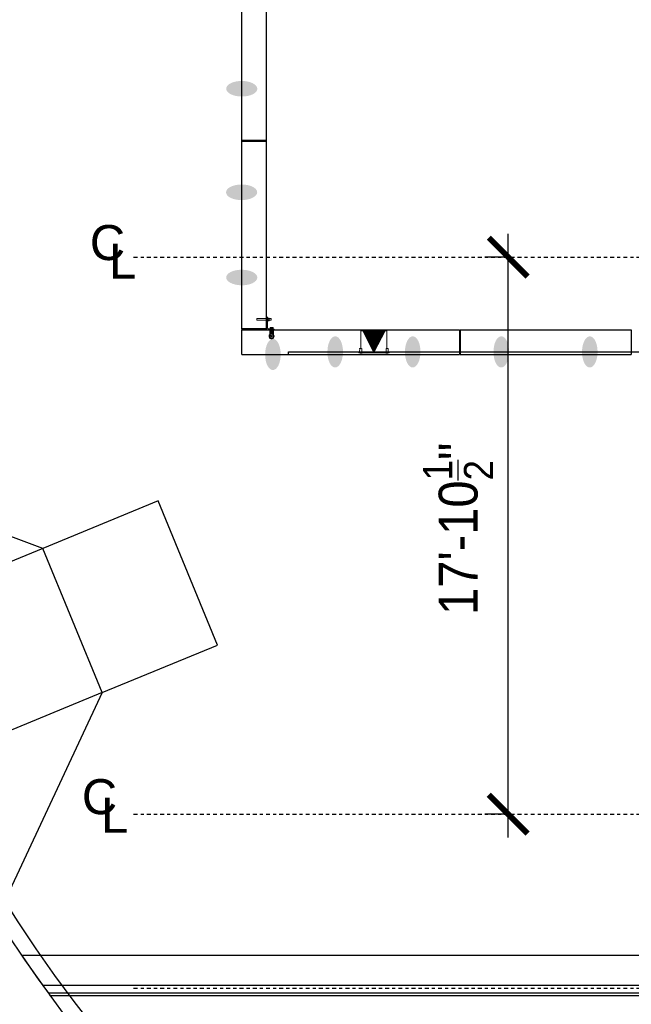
# Model space of a CAD drawing. Header units: feet. Extents: x 0 to 152508, y 0 to 59434.
# Tile 76 of 78: x 152316 to 152336, y 59382 to 59414. Entities that reach past the tile are written whole.
import ezdxf
from ezdxf import colors
from ezdxf.entities.mleader import LeaderData, LeaderLine
from ezdxf.math import Vec2, Vec3

# ---------------------------------------------------------------- set-up
doc = ezdxf.new("R2010")
doc.units = ezdxf.units.FT
doc.header["$LTSCALE"] = 0.1
doc.header["$MEASUREMENT"] = 0
for name, pattern in [('Bridge plan$0$DGN Style 2', [26.762396, 16.057438, -10.704959]), ('CENTER', [2, 1.25, -0.25, 0.25, -0.25]), ('Trellis Base$0$CENTER', [2, 1.25, -0.25, 0.25, -0.25])]:
    doc.linetypes.add(name, pattern=pattern)
for name, color, linetype, lineweight in [('Bridge plan$0$105523BL701 - SC_Scratch9', 252, 'Continuous', 0), ('Bridge plan$0$BR_P_Gen_Joint_Filler', 252, 'Continuous', 0), ('Bridge plan$0$BR_P_Rail_Object', 251, 'Continuous', 30), ('Bridge plan$0$BR_P_Slab_Object', 2, 'Continuous', 30), ('Bridge plan$0$LT_P_Luminaires', 252, 'Continuous', 0), ('Bridge plan$0$new FSB deck grid - PV_P_Curb', 1, 'Continuous', 13), ('Bridge plan$0$PV_P_Curb_Ramp', 252, 'Continuous', 13), ('Bridge plan$0$VG_P_Cells', 252, 'Continuous', 13), ('Bridge plan$0$VG_P_Landscape_Limits', 252, 'Continuous', 0)]:
    doc.layers.add(name, color=color, linetype=linetype, lineweight=lineweight)
doc.layers.add('Bridge plan$0$SC_Scratch9', color=252, linetype='Continuous', lineweight=0, transparency=0.6)
for name, color, linetype in [('L-ANNO-DIMS', 1, 'Continuous'), ('L-CNTR', 230, 'CENTER'), ('L-DETL-CNTR', 230, 'CENTER'), ('Trellis Base$0$L-ANNO-NOTE', 30, 'Continuous'), ('Trellis Base$0$L-CNTR', 230, 'Trellis Base$0$CENTER')]:
    doc.layers.add(name, color=color, linetype=linetype)
doc.styles.add('ARIAL', font='arial.ttf', dxfattribs={"width": 0.9})
doc.styles.add('Trellis Base$0$ARIAL', font='arial.ttf', dxfattribs={"width": 0.9})
doc.dimstyles.new('(FT) 10', dxfattribs={"dimscale": 10, "dimtxt": 0.125, "dimasz": 0.125, "dimexe": 0.075, "dimexo": 0.0625, "dimgap": 0.05, "dimtad": 1, "dimdec": 1, "dimlfac": 12, "dimzin": 3, "dimdsep": 46, "dimlunit": 4, "dimtxsty": 'ARIAL', "dimblk": 'ARCHTICK', "dimcen": 0.09, "dimdle": 0.075, "dimclrt": 11, "dimadec": 0, "dimazin": 0, "dimtfac": 0.75, "dimtdec": 1, "dimtofl": 0, "dimtmove": 0, "dimatfit": 2, "dimfxl": 1, "dimtolj": 1, "dimtzin": 0, "dimarcsym": 0})

# ---------------------------------------------------------------- blocks, each defined once
blk = doc.blocks.new('Bridge plan$0$INSIDE CORNER ATTACHMENT_1')
at = {"layer": 'Bridge plan$0$105523BL701 - SC_Scratch9', "flags": 128}
for points in [[(-0.259, 0.399), (0.082, 0.351), (0.075, 0.299), (-0.266, 0.347), (-0.259, 0.399)], [(0.05, 0.355), (0.058, 0.412)], [(0.086, 0.377), (0.094, 0.376), (0.079, 0.274), (0.071, 0.275)], [(0.086, 0.377), (0.094, 0.376), (0.079, 0.274), (0.071, 0.275)], [(0.127, 0.289), (0.135, 0.346)], [(0.135, 0.343), (0.19, 0.335), (0.195, 0.33), (0.189, 0.288), (0.182, 0.284), (0.128, 0.291)], [(0.043, 0.303), (0, 0), (0.248, -0.035), (0.25, -0.025)], [(0.119, 0.015), (0.12, 0.022), (0.222, 0.008), (0.221, 0)], [(0.128, -0.03), (0.106, -0.027), (0.087, -0.16)], [(0.13, -0.018), (0.108, -0.173)], [(0.111, -0.149), (0.183, -0.159)], [(0.111, -0.152), (0.182, -0.163)], [(0.112, -0.143), (0.184, -0.153)], [(0.114, -0.127), (0.186, -0.137)], [(0.115, -0.119), (0.187, -0.13)], [(0.118, -0.104), (0.189, -0.114)], [(0.119, -0.097), (0.19, -0.108)], [(0.121, -0.082), (0.192, -0.092)], [(0.122, -0.076), (0.193, -0.086)], [(0.124, -0.06), (0.195, -0.07)], [(0.125, -0.054), (0.196, -0.064)], [(0.127, -0.038), (0.198, -0.048)], [(0.128, -0.03), (0.199, -0.041)], [(0.201, -0.028), (0.179, -0.185)], [(0.199, -0.041), (0.221, -0.044), (0.202, -0.179)]]:
    blk.add_lwpolyline(points, dxfattribs=at)
for points in [[(0.082, 0.351), (0.087, 0.387, 0.421903), (0.069, 0.411), (0.058, 0.412)], [(0.128, 0.363), (0.096, 0.368, 0.39919), (0.093, 0.346), (0.125, 0.341)], [(0.102, 0.367), (0.134, 0.362, -0.39919), (0.131, 0.34), (0.099, 0.345)], [(0.102, 0.367), (0.134, 0.362, -0.39919), (0.131, 0.34), (0.099, 0.345)], [(0.075, 0.299), (0.042, 0.067, 0.414214), (0.077, 0.021), (0.231, -0.001, -0.385788), (0.25, -0.025)], [(0.118, 0.296), (0.086, 0.301, 0.39919), (0.083, 0.279), (0.115, 0.274)], [(0.093, 0.3), (0.125, 0.295, -0.39919), (0.121, 0.273), (0.09, 0.278)], [(0.093, 0.3), (0.125, 0.295, -0.39919), (0.121, 0.273), (0.09, 0.278)], [(0.126, 0.021), (0.131, 0.053, -0.39919), (0.153, 0.05), (0.148, 0.018)], [(0.193, 0.012), (0.198, 0.044, -0.39919), (0.22, 0.041), (0.215, 0.009)]]:
    blk.add_lwpolyline(points, format="xyb", dxfattribs=at)
at = {"layer": 'Bridge plan$0$105523BL701 - SC_Scratch9'}
blk.add_circle((0.135, -0.228), 0.0205, dxfattribs=at)
for centre, radius, start, end in [((0.145, 0.315), 0.0606, 149.8986, 194.0014), ((0.057, 0.328), 0.0752, 334.3436, 9.5565), ((0.168, -0.009), 0.0606, 59.8986, 104.0014), ((0.135, -0.228), 0.0832, 125.329, 36.4259), ((0.135, -0.228), 0.0614, 116.6428, 44.6933)]:
    blk.add_arc(centre, radius, start, end, dxfattribs=at)
blk = doc.blocks.new('Bridge plan$0$WALL LIGHT PLAN_1')
at = {"layer": 'Bridge plan$0$LT_P_Luminaires', "linetype": 'Bridge plan$0$DGN Style 2'}
for p, q in [((-0.2, 0.083), (-0.165, 0.33)), ((-0.165, 0.33), (-0.163, 0.341)), ((-0.163, 0.341), (-0.16, 0.361)), ((-0.154, 0.366), (-0.132, 0.363)), ((-0.154, 0.366), (-0.132, 0.363)), ((-0.132, 0.363), (-0.098, 0.358)), ((-0.098, 0.358), (0.193, 0.317)), ((0.193, 0.317), (0.227, 0.312)), ((0.25, 0.272), (0.215, 0.024)), ((0.227, 0.312), (0.25, 0.309)), ((0.227, 0.312), (0.25, 0.309)), ((0.25, 0.272), (0.251, 0.282)), ((0.251, 0.282), (0.254, 0.303)), ((-0.244, 0.033), (-0.245, 0.022)), ((-0.245, 0.022), (0.242, -0.047)), ((-0.241, 0.017), (-0.245, 0.022)), ((-0.244, 0.033), (0.243, -0.035)), ((0.236, -0.051), (-0.241, 0.017)), ((-0.234, 0.033), (-0.224, 0.032)), ((-0.234, 0.032), (-0.234, 0.033)), ((-0.221, 0.083), (-0.228, 0.035)), ((-0.224, 0.032), (0.224, -0.032)), ((-0.224, 0.032), (-0.224, 0.031)), ((-0.222, 0.013), (-0.223, 0.012)), ((-0.207, 0.009), (-0.223, 0.012)), ((-0.222, 0.014), (-0.222, 0.013)), ((-0.207, 0.011), (-0.222, 0.013)), ((-0.218, 0.086), (-0.205, 0.084)), ((-0.192, 0.009), (-0.207, 0.011)), ((-0.192, 0.007), (-0.207, 0.009)), ((-0.205, 0.084), (-0.189, 0.082)), ((-0.195, 0.031), (-0.191, 0.056)), ((-0.192, 0.009), (-0.193, 0.01)), ((-0.192, 0.007), (-0.192, 0.009)), ((-0.188, 0.066), (-0.186, 0.079)), ((0.199, 0.001), (0.195, -0.025)), ((0.201, 0.024), (0.199, 0.012)), ((0.204, 0.026), (0.22, 0.024)), ((0.22, 0.024), (0.233, 0.022)), ((0.229, -0.03), (0.235, 0.019)), ((0.188, -0.044), (0.187, -0.045)), ((0.187, -0.044), (0.187, -0.044)), ((0.187, -0.045), (0.187, -0.046)), ((0.202, -0.047), (0.187, -0.045)), ((0.202, -0.048), (0.187, -0.046)), ((0.217, -0.049), (0.202, -0.047)), ((0.217, -0.051), (0.202, -0.048)), ((0.217, -0.049), (0.217, -0.048)), ((0.217, -0.051), (0.217, -0.049)), ((0.224, -0.032), (0.234, -0.033)), ((0.224, -0.033), (0.224, -0.032)), ((0.234, -0.033), (0.234, -0.034)), ((0.242, -0.047), (0.236, -0.051)), ((0.243, -0.035), (0.242, -0.047))]:
    blk.add_line(p, q, dxfattribs=at)
at = {"layer": 'Bridge plan$0$LT_P_Luminaires', "linetype": 'Bridge plan$0$DGN Style 2', "extrusion": (0, 0, -1), "flags": 128}
blk.add_lwpolyline([(0.193, 0.028), (0.193, 0.027), (0.193, 0.027)], dxfattribs=at)
at = {"layer": 'Bridge plan$0$LT_P_Luminaires', "linetype": 'Bridge plan$0$DGN Style 2'}
for centre, radius, start, end in [((-0.155, 0.361), 0.00525, 81.95, 171.95), ((0.249, 0.303), 0.00525, 351.95, 81.95), ((-0.23, 0.035), 0.00267, 261.95, 351.95), ((-0.218, 0.083), 0.00267, 81.95, 171.95), ((-0.195, 0.031), 0.000856, 262.9325, 314.9095), ((-0.191, 0.031), 0.00326, 186.8534, 247.0463), ((-0.193, 0.03), 0.00245, 166.5248, 255.2272), ((-0.138, 0.047), 0.0537, 158.3301, 169.3671), ((-0.189, 0.079), 0.00267, 351.95, 81.95), ((0.172, 0.006), 0.0279, 349.3616, 10.5967), ((0.203, 0.023), 0.00267, 81.95, 171.95), ((0.233, 0.019), 0.00267, 351.95, 81.95), ((0.192, -0.023), 0.00326, 276.8538, 337.0462), ((0.194, -0.026), 0.00114, 193.8367, 250.4749), ((0.196, -0.024), 0.000851, 208.808, 261.1508), ((0.231, -0.03), 0.00267, 171.95, 261.95)]:
    blk.add_arc(centre, radius, start, end, dxfattribs=at)
blk = doc.blocks.new('*X113')
at = {"layer": 'Bridge plan$0$LT_P_Luminaires', "linetype": 'Bridge plan$0$DGN Style 2'}
for p, q in [((1828195.507, 711793.912), (1828195.962, 711794.098)), ((1828195.53, 711793.928), (1828195.961, 711794.105)), ((1828195.552, 711793.943), (1828195.96, 711794.111)), ((1828195.574, 711793.959), (1828195.959, 711794.117)), ((1828195.597, 711793.975), (1828195.958, 711794.124)), ((1828195.619, 711793.991), (1828195.957, 711794.13)), ((1828195.641, 711794.007), (1828195.956, 711794.137)), ((1828195.663, 711794.023), (1828195.955, 711794.143)), ((1828195.686, 711794.039), (1828195.954, 711794.149)), ((1828195.708, 711794.055), (1828195.953, 711794.156)), ((1828195.73, 711794.071), (1828195.952, 711794.162)), ((1828195.753, 711794.087), (1828195.952, 711794.168)), ((1828195.775, 711794.103), (1828195.951, 711794.175)), ((1828195.797, 711794.119), (1828195.95, 711794.181)), ((1828195.82, 711794.134), (1828195.949, 711794.188)), ((1828195.842, 711794.15), (1828195.948, 711794.194)), ((1828195.864, 711794.166), (1828195.947, 711794.2)), ((1828195.886, 711794.182), (1828195.946, 711794.207)), ((1828195.909, 711794.198), (1828195.945, 711794.213)), ((1828195.931, 711794.214), (1828195.944, 711794.219)), ((1828195.329, 711793.784), (1828195.969, 711794.047)), ((1828195.33, 711793.778), (1828195.97, 711794.041)), ((1828195.339, 711793.775), (1828195.971, 711794.035)), ((1828195.348, 711793.772), (1828195.972, 711794.028)), ((1828195.351, 711793.8), (1828195.968, 711794.054)), ((1828195.357, 711793.769), (1828195.973, 711794.022)), ((1828195.366, 711793.766), (1828195.974, 711794.015)), ((1828195.373, 711793.816), (1828195.967, 711794.06)), ((1828195.375, 711793.763), (1828195.975, 711794.009)), ((1828195.384, 711793.759), (1828195.976, 711794.003)), ((1828195.392, 711793.756), (1828195.977, 711793.996)), ((1828195.396, 711793.832), (1828195.966, 711794.066)), ((1828195.401, 711793.753), (1828195.977, 711793.99)), ((1828195.41, 711793.75), (1828195.978, 711793.984)), ((1828195.418, 711793.848), (1828195.965, 711794.073)), ((1828195.419, 711793.747), (1828195.979, 711793.977)), ((1828195.428, 711793.744), (1828195.98, 711793.971)), ((1828195.437, 711793.741), (1828195.981, 711793.964)), ((1828195.44, 711793.864), (1828195.965, 711794.079)), ((1828195.446, 711793.738), (1828195.982, 711793.958)), ((1828195.455, 711793.735), (1828195.983, 711793.952)), ((1828195.463, 711793.88), (1828195.964, 711794.086)), ((1828195.464, 711793.732), (1828195.984, 711793.945)), ((1828195.473, 711793.729), (1828195.985, 711793.939)), ((1828195.482, 711793.726), (1828195.986, 711793.933)), ((1828195.485, 711793.896), (1828195.963, 711794.092)), ((1828195.491, 711793.722), (1828195.987, 711793.926)), ((1828195.5, 711793.719), (1828195.988, 711793.92)), ((1828195.509, 711793.716), (1828195.989, 711793.913)), ((1828195.518, 711793.713), (1828195.99, 711793.907)), ((1828195.527, 711793.71), (1828195.99, 711793.901)), ((1828195.536, 711793.707), (1828195.991, 711793.894)), ((1828195.545, 711793.704), (1828195.992, 711793.888)), ((1828195.554, 711793.701), (1828195.993, 711793.882)), ((1828195.562, 711793.698), (1828195.994, 711793.875)), ((1828195.571, 711793.695), (1828195.995, 711793.869)), ((1828195.58, 711793.692), (1828195.996, 711793.862)), ((1828195.589, 711793.689), (1828195.997, 711793.856)), ((1828195.598, 711793.685), (1828195.998, 711793.85)), ((1828195.607, 711793.682), (1828195.999, 711793.843)), ((1828195.616, 711793.679), (1828196, 711793.837)), ((1828195.625, 711793.676), (1828196.001, 711793.831)), ((1828195.634, 711793.673), (1828196.002, 711793.824)), ((1828195.643, 711793.67), (1828196.002, 711793.818)), ((1828195.652, 711793.667), (1828196.003, 711793.811)), ((1828195.661, 711793.664), (1828196.004, 711793.805)), ((1828195.67, 711793.661), (1828196.005, 711793.799)), ((1828195.679, 711793.658), (1828196.006, 711793.792)), ((1828195.688, 711793.655), (1828196.007, 711793.786)), ((1828195.697, 711793.652), (1828196.008, 711793.78)), ((1828195.706, 711793.649), (1828196.009, 711793.773)), ((1828195.715, 711793.645), (1828196.01, 711793.767)), ((1828195.724, 711793.642), (1828196.011, 711793.76)), ((1828195.732, 711793.639), (1828196.012, 711793.754)), ((1828195.741, 711793.636), (1828196.013, 711793.748)), ((1828195.75, 711793.633), (1828196.014, 711793.741)), ((1828195.759, 711793.63), (1828196.015, 711793.735)), ((1828195.768, 711793.627), (1828196.015, 711793.728)), ((1828195.777, 711793.624), (1828196.016, 711793.722)), ((1828195.786, 711793.621), (1828196.017, 711793.716)), ((1828195.795, 711793.618), (1828196.018, 711793.709)), ((1828195.804, 711793.615), (1828196.019, 711793.703)), ((1828195.813, 711793.612), (1828196.02, 711793.697)), ((1828195.822, 711793.608), (1828196.021, 711793.69)), ((1828195.831, 711793.605), (1828196.022, 711793.684)), ((1828195.84, 711793.602), (1828196.023, 711793.677)), ((1828195.849, 711793.599), (1828196.024, 711793.671)), ((1828195.858, 711793.596), (1828196.025, 711793.665)), ((1828195.867, 711793.593), (1828196.026, 711793.658)), ((1828195.876, 711793.59), (1828196.027, 711793.652)), ((1828195.885, 711793.587), (1828196.027, 711793.646)), ((1828195.894, 711793.584), (1828196.028, 711793.639)), ((1828195.902, 711793.581), (1828196.029, 711793.633)), ((1828195.911, 711793.578), (1828196.03, 711793.626)), ((1828195.92, 711793.575), (1828196.031, 711793.62)), ((1828195.929, 711793.571), (1828196.032, 711793.614)), ((1828195.938, 711793.568), (1828196.033, 711793.607)), ((1828195.947, 711793.565), (1828196.034, 711793.601)), ((1828195.956, 711793.562), (1828196.035, 711793.595)), ((1828195.965, 711793.559), (1828196.036, 711793.588)), ((1828195.974, 711793.556), (1828196.037, 711793.582)), ((1828195.983, 711793.553), (1828196.038, 711793.575)), ((1828195.992, 711793.55), (1828196.039, 711793.569)), ((1828196.001, 711793.547), (1828196.04, 711793.563)), ((1828196.01, 711793.544), (1828196.04, 711793.556)), ((1828196.019, 711793.541), (1828196.041, 711793.55)), ((1828196.028, 711793.538), (1828196.042, 711793.544)), ((1828196.037, 711793.535), (1828196.043, 711793.537))]:
    blk.add_line(p, q, dxfattribs=at)
blk = doc.blocks.new('Bridge plan')
at = {"layer": 'Bridge plan$0$BR_P_Rail_Object', "lineweight": -3}
h = blk.add_hatch(color=256, dxfattribs=at)
edge = h.paths.add_edge_path(flags=0)
edge.add_ellipse((1828062.101, 711612.671), major_axis=(0.5, -0.002), ratio=0.5, start_angle=0, end_angle=360)
h = blk.add_hatch(color=256, dxfattribs=at)
edge = h.paths.add_edge_path(flags=0)
edge.add_ellipse((1828062.096, 711609.348), major_axis=(0.5, 0.002), ratio=0.5, start_angle=0, end_angle=360)
h = blk.add_hatch(color=256, dxfattribs=at)
edge = h.paths.add_edge_path(flags=0)
edge.add_ellipse((1828062.101, 711606.613), major_axis=(0.5, -0.002), ratio=0.5, start_angle=0, end_angle=360)
h = blk.add_hatch(color=256, dxfattribs=at)
edge = h.paths.add_edge_path(flags=0)
edge.add_ellipse((1828063.101, 711604.143), major_axis=(0.002, 0.5), ratio=0.5, start_angle=0, end_angle=360)
h = blk.add_hatch(color=256, dxfattribs=at)
edge = h.paths.add_edge_path(flags=0)
edge.add_ellipse((1828065.101, 711604.226), major_axis=(0.002, 0.5), ratio=0.5, start_angle=0, end_angle=360)
h = blk.add_hatch(color=256, dxfattribs=at)
edge = h.paths.add_edge_path(flags=0)
edge.add_ellipse((1828067.59, 711604.226), major_axis=(0.002, 0.5), ratio=0.5, start_angle=0, end_angle=360)
h = blk.add_hatch(color=256, dxfattribs=at)
edge = h.paths.add_edge_path(flags=0)
edge.add_ellipse((1828070.433, 711604.226), major_axis=(0.002, 0.5), ratio=0.5, start_angle=0, end_angle=360)
h = blk.add_hatch(color=256, dxfattribs=at)
edge = h.paths.add_edge_path(flags=0)
edge.add_ellipse((1828073.276, 711604.226), major_axis=(0.002, 0.5), ratio=0.5, start_angle=0, end_angle=360)
at = {"layer": 'Bridge plan$0$BR_P_Gen_Joint_Filler', "lineweight": -3}
for p, q in [((1828224.334, 711584.851), (1828055.047, 711584.851)), ((1828223.772, 711583.892), (1828055.72, 711583.893)), ((1828223.62, 711583.642), (1828055.902, 711583.643)), ((1828223.57, 711583.559), (1828055.963, 711583.56))]:
    blk.add_line(p, q, dxfattribs=at)
at = {"layer": 'Bridge plan$0$BR_P_Gen_Joint_Filler', "lineweight": -3, "flags": 128}
blk.add_lwpolyline([(1828055.963, 711583.56), (1828055.902, 711583.643), (1828055.72, 711583.893), (1828055.601, 711584.06), (1828055.306, 711584.476), (1828055.047, 711584.851)], dxfattribs=at)
at = {"layer": 'Bridge plan$0$BR_P_Slab_Object', "lineweight": -3, "extrusion": (0, 0, -1)}
blk.add_arc((-1828092.207, 711610.232), 45, 273.4727, 1.2993, dxfattribs=at)
at = {"layer": 'Bridge plan$0$LT_P_Luminaires', "lineweight": -3, "flags": 128}
blk.add_lwpolyline([(1828066.345, 711604.226), (1828065.996, 711604.904), (1828066.695, 711604.904)], close=True, dxfattribs=at)
at = {"layer": 'Bridge plan$0$new FSB deck grid - PV_P_Curb', "lineweight": -3, "extrusion": (0, 0, -1)}
blk.add_arc((-1828092.207, 711610.232), 44.5, 273.7491, 1.2993, dxfattribs=at)
at = {"layer": 'Bridge plan$0$PV_P_Curb_Ramp', "lineweight": -3}
for p, q in [((1828055.717, 711597.919), (1828048.789, 711600.475)), ((1828059.416, 711599.441), (1828055.717, 711597.919)), ((1828061.319, 711594.818), (1828059.416, 711599.441)), ((1828055.717, 711597.919), (1828049.706, 711595.445)), ((1828057.62, 711593.295), (1828055.717, 711597.919)), ((1828057.62, 711593.295), (1828061.319, 711594.818)), ((1828057.62, 711593.295), (1828051.608, 711590.822)), ((1828057.62, 711593.295), (1828054.498, 711586.604))]:
    blk.add_line(p, q, dxfattribs=at)
at = {"layer": 'Bridge plan$0$SC_Scratch9', "lineweight": -3, "ltscale": 12, "flags": 128}
blk.add_lwpolyline([(1828062.101, 711604.935), (1828062.893, 711604.935), (1828062.893, 711604.967), (1828062.101, 711604.967)], close=True, dxfattribs=at)
at = {"layer": 'Bridge plan$0$VG_P_Cells', "lineweight": -3}
for p, q in [((1828062.101, 711604.967), (1828062.101, 711622.818)), ((1828062.893, 711604.967), (1828062.893, 711622.818)), ((1828062.893, 711611.014), (1828062.101, 711611.014)), ((1828062.101, 711610.994), (1828062.893, 711610.994)), ((1828062.101, 711604.935), (1828069.09, 711604.935)), ((1828069.09, 711604.935), (1828069.09, 711604.143)), ((1828069.11, 711604.935), (1828069.11, 711604.143)), ((1828069.11, 711604.935), (1828074.599, 711604.935)), ((1828074.599, 711604.935), (1828074.599, 711604.143)), ((1828063.601, 711604.143), (1828063.601, 711604.226)), ((1828062.101, 711604.143), (1828063.601, 711604.143)), ((1828063.601, 711604.143), (1828069.09, 711604.143)), ((1828069.11, 711604.143), (1828074.599, 711604.143))]:
    blk.add_line(p, q, dxfattribs=at)
at = {"layer": 'Bridge plan$0$VG_P_Cells', "lineweight": -3, "ltscale": 12}
for p, q in [((1828062.893, 711604.967), (1828062.101, 711604.967)), ((1828062.101, 711604.143), (1828062.101, 711604.935))]:
    blk.add_line(p, q, dxfattribs=at)
blk.add_point((1828063.601, 711604.143), dxfattribs=at)
at = {"layer": 'Bridge plan$0$VG_P_Landscape_Limits', "lineweight": -3, "ltscale": 12}
blk.add_line((1828063.601, 711604.226), (1828080.108, 711604.226), dxfattribs=at)
at = {"layer": 'Bridge plan$0$LT_P_Luminaires', "lineweight": -3, "extrusion": (0, 0, -1), "xscale": 1.989670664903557, "yscale": 1.989670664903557, "zscale": 1.989670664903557, "rotation": 8.050230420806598}
blk.add_blockref('Bridge plan$0$WALL LIGHT PLAN_1', (-1828066.345, 711604.226), dxfattribs=at)
at = {"layer": 'Bridge plan$0$LT_P_Luminaires', "lineweight": -3, "rotation": 81.7392783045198}
blk.add_blockref('*X113', (2269803.818, -1199891.662), dxfattribs=at)
at = {"layer": 'Bridge plan$0$SC_Scratch9', "lineweight": -3, "rotation": 8.049768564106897}
blk.add_blockref('Bridge plan$0$INSIDE CORNER ATTACHMENT_1', (1828062.893, 711604.935), dxfattribs=at)
blk = doc.blocks.new('_ArchTick')
at = {"color": 0, "linetype": 'ByBlock', "const_width": 0.15}
blk.add_lwpolyline([(-0.5, -0.5), (0.5, 0.5)], dxfattribs=at)
blk = doc.blocks.new('*D4')
at = {"layer": 'L-ANNO-DIMS', "color": 0, "lineweight": -2, "transparency": 16777216}
for p, q in [((152331.594, 59387.379), (152331.594, 59406.755)), ((152331.601, 59406.005), (152330.844, 59406.005)), ((152331.601, 59388.129), (152330.844, 59388.129))]:
    blk.add_line(p, q, dxfattribs=at)
at = {"layer": 'L-ANNO-DIMS', "color": 0, "lineweight": -2, "transparency": 16777216, "xscale": 1.25, "yscale": 1.25, "zscale": 1.25}
for p, rotation in [((152331.594, 59406.005), 90), ((152331.594, 59388.129), 270)]:
    blk.add_blockref('_ArchTick', p, dxfattribs=dict(at, rotation=rotation))
at = {"layer": 'L-ANNO-DIMS', "color": 11, "transparency": 16777216, "insert": (152329.985, 59397.067), "char_height": 1.25, "attachment_point": 5, "rotation": 90, "style": 'ARIAL'}
blk.add_mtext('\\A1; 17\'-10{\\H0.75x;\\S1/2;}"', dxfattribs=at)
blk = doc.blocks.new('Center Line Symbol')
at = {"layer": 'L-DETL-CNTR', "style": 'ARIAL'}
for s, p in [('C', (-0.181, -0.0312)), ('L', (-0.119, -0.0907))]:
    blk.add_text(s, height=0.1125, dxfattribs=at).set_placement(p)
blk = doc.blocks.new('Trellis Base')
at = {"layer": 'Trellis Base$0$L-CNTR'}
for points in [[(152319.567, 59406.005), (152483.38, 59406.005)], [(152319.567, 59388.129), (152483.896, 59388.129)], [(152319.567, 59382.546), (152483.896, 59382.546)]]:
    blk.add_lwpolyline(points, dxfattribs=at)
blk.add_blockref('Bridge plan', (-1675739.063, -652201.263))
at = {"layer": 'Trellis Base$0$L-ANNO-NOTE'}
ml = blk.add_multileader_mtext('Standard', dxfattribs=at)
ml.set_content('W. LIVINGSTON AVENUE', color=11, style='Trellis Base$0$ARIAL')
ml.set_leader_properties()
ml.build(insert=Vec2(0, 0))
ml.multileader.update_dxf_attribs({"has_dogleg": 0, "dogleg_length": 0.36, "arrow_head_size": 1.25, "scale": 10})
ctx = ml.context
ctx.base_point, ctx.scale, ctx.char_height, ctx.arrow_head_size, ctx.landing_gap_size, ctx.plane_origin, ctx.plane_x_axis, ctx.plane_y_axis = Vec3(152493.433, 59387.87), 10, 1.25, 1.25, 0.5, Vec3(152496.482, 59382.314), Vec3(0.234739, 0.972058), Vec3(-0.972058, 0.234739)
notes = []
notes.append((ctx, [(0, (0, 0, 0), (0, 0), (1, 0), 1, [])]))
ctx.mtext.insert, ctx.mtext.text_direction, ctx.mtext.rotation, ctx.mtext.flow_direction = Vec3(152492.933, 59388.505), Vec3(0.234739, 0.972058), 1.333846, 5
for ctx, leaders in notes:
    for number, flags, end, landing, length, lines in leaders:
        leader = LeaderData()
        leader.index, (leader.has_last_leader_line, leader.has_dogleg_vector, leader.attachment_direction) = number, flags
        leader.last_leader_point, leader.dogleg_vector, leader.dogleg_length = Vec3(end), Vec3(landing), length
        for number, points, colour, breaks in lines:
            line = LeaderLine()
            line.index, line.vertices, line.color, line.breaks = number, Vec3.list(points), colors.encode_raw_color(colour), breaks
            leader.lines.append(line)
        ctx.leaders.append(leader)

msp = doc.modelspace()

# ---------------------------------------------------------------- block references
msp.add_blockref('Trellis Base', (0, 0))
at = {"layer": 'L-CNTR', "xscale": 10, "yscale": 10, "zscale": 10}
for p in [(152319.9692, 59406.2216), (152319.7128, 59388.439)]:
    msp.add_blockref('Center Line Symbol', p, dxfattribs=at)

# ---------------------------------------------------------------- dimensions: what is measured, and where the dimension line sits
at = {"layer": 'L-ANNO-DIMS'}
dim = msp.add_linear_dim(base=(152331.5937, 59406.0049), p1=(152332.2265, 59388.1295), p2=(152332.2265, 59406.0049), angle=90, text=' <>', dimstyle='(FT) 10', dxfattribs=at)
dim.commit()
dim.dimension.update_dxf_attribs({"geometry": '*D4', "text_midpoint": (152329.9854, 59397.0672)})

doc.saveas('drawing.dxf')
